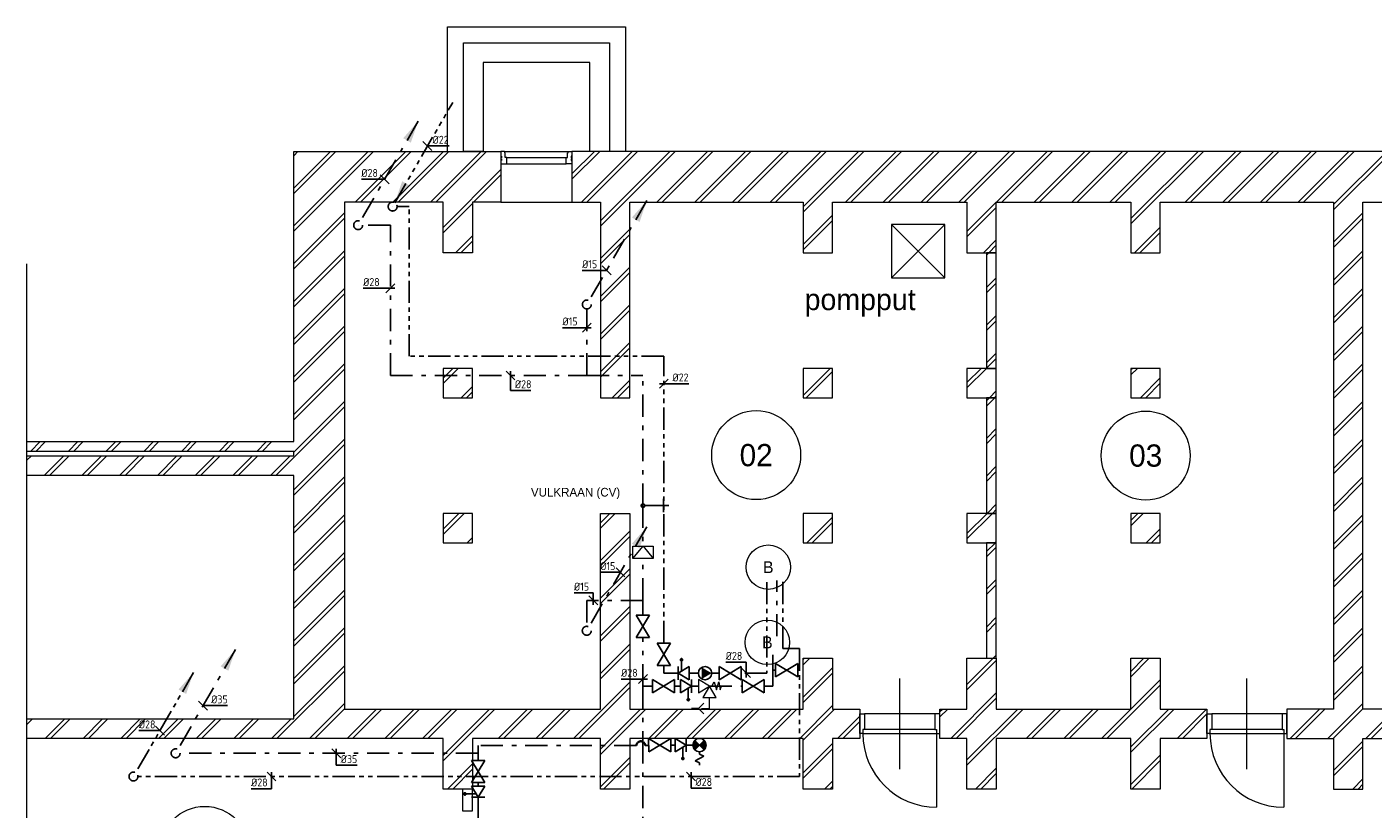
# Model space of a CAD drawing. Header units: millimetres. Extents: x 54776 to 295166, y 132708 to 356599.
# Tile 2 of 11: x 54776 to 69915, y 176789 to 185584. Entities that reach past the tile are written whole.
import ezdxf
from ezdxf.enums import TextEntityAlignment as Align

# ---------------------------------------------------------------- set-up
doc = ezdxf.new("R2010")
doc.units = ezdxf.units.MM
doc.header["$LTSCALE"] = 50
for name, pattern in [('2322109', [10, 5, -2, 1, -2]), ('2322109_a', [10, 5, -2, 1, -2]), ('2322110', [10, 5, -1, 1, -1, 1, -1]), ('2322110_a', [10, 5, -1, 1, -1, 1, -1]), ('2322111', [12, 5, -1, 1, -1, 1, -1, 1, -1]), ('2322111_a', [12, 5, -1, 1, -1, 1, -1, 1, -1]), ('DGN7', [594361.76, 297180.88, -111442.83, 74295.22, -111442.83])]:
    doc.linetypes.add(name, pattern=pattern)
doc.layers.get('0').update_dxf_attribs({"color": 250})
for name, color, linetype, lineweight in [('bikozijn', 1, 'Continuous', 0), ('bukozijn', 1, 'Continuous', 0), ('CAG RENVOOI STAMP', 2, 'Continuous', 20), ('draai', 1, 'Continuous', 0), ('X-L21_C_buitenwanden', 7, 'Continuous', 30)]:
    doc.layers.add(name, color=color, linetype=linetype, lineweight=lineweight)
doc.layers.add('WL531 KW Leiding', color=5, linetype='2322109', lineweight=35, true_color=0x0000ff)
for name, color, linetype in [('WL531---', 5, '2322109'), ('WL532---', 1, '2322110'), ('WL5327--', 3, '2322111'), ('WL561---', 4, 'Continuous'), ('WM531---', 1, 'Continuous'), ('WM532---', 1, 'Continuous'), ('WM5327--', 1, 'Continuous')]:
    doc.layers.add(name, color=color, linetype=linetype)
doc.styles.add('B-01', font='b-gbp')
doc.styles.add('BURO-018', font='BUROFONT.SHX', dxfattribs={"height": 1.8})
doc.styles.add('STABICAD-018', font='ISOCP.SHX', dxfattribs={"height": 90})
doc.styles.add('STABICAD-025', font='ISOCP.SHX', dxfattribs={"height": 125})
doc.styles.add('Style-CHAR_FAST_FONT', font='CHAR_FAST_FONT.shx', dxfattribs={"height": 0.2})

# ---------------------------------------------------------------- blocks, each defined once
blk = doc.blocks.new('ED0831_66')
at = {"layer": 'bikozijn', "color": 0, "linetype": 'Continuous', "lineweight": 0}
for p, q in [((-450, -400), (-450, 620)), ((-900, 0), (-900, 220)), ((-900, 220), (-845, 220)), ((-55, 220), (-845, 220)), ((-845, 220), (-845, 45)), ((0, 220), (-55, 220)), ((-55, 220), (-55, 45)), ((0, 0), (0, 220)), ((-865, 0), (-900, 0)), ((-845, 45), (-865, 45)), ((-865, 45), (-865, 0)), ((-865, 0), (-35, 0)), ((-55, 45), (-845, 45)), ((-55, 45), (-35, 45)), ((-35, 45), (-35, 0)), ((-35, 0), (0, 0))]:
    blk.add_line(p, q, dxfattribs=at)
at = {"layer": 'draai', "color": 0, "linetype": 'Continuous', "lineweight": 0}
blk.add_line((-35, 0), (-35, -830), dxfattribs=at)
blk.add_arc((-35, 0), 830, 180, 270, dxfattribs=at)
blk = doc.blocks.new('ED0831_70')
at = {"layer": 'bikozijn', "color": 0, "linetype": 'Continuous', "lineweight": 0}
for p, q in [((-450, -400), (-450, 620)), ((-900, 0), (-900, 220)), ((-900, 220), (-845, 220)), ((-55, 220), (-845, 220)), ((-845, 220), (-845, 45)), ((0, 220), (-55, 220)), ((-55, 220), (-55, 45)), ((0, 0), (0, 220)), ((-865, 0), (-900, 0)), ((-845, 45), (-865, 45)), ((-865, 45), (-865, 0)), ((-865, 0), (-35, 0)), ((-55, 45), (-845, 45)), ((-55, 45), (-35, 45)), ((-35, 45), (-35, 0)), ((-35, 0), (0, 0))]:
    blk.add_line(p, q, dxfattribs=at)
at = {"layer": 'draai', "color": 0, "linetype": 'Continuous', "lineweight": 0}
blk.add_line((-35, 0), (-35, -830), dxfattribs=at)
blk.add_arc((-35, 0), 830, 180, 270, dxfattribs=at)
blk = doc.blocks.new('AnonymusCell229')
at = {"layer": 'bukozijn', "color": 0, "linetype": 'Continuous', "lineweight": 0}
for p, q in [((-356, 70), (356, 70)), ((-333, 3), (333, 3)), ((-333, -70), (333, -70))]:
    blk.add_line(p, q, dxfattribs=at)
for points in [[(-400, -70), (-335, -70), (-333, -67), (-333, 3), (-350, 3), (-350, 54), (-356, 54), (-356, 67), (-358, 70), (-400, 70), (-400, 16), (-391, 16), (-391, -1), (-400, -1), (-400, -15), (-391, -15), (-391, -31), (-400, -31)], [(400, -70), (335, -70), (333, -67), (333, 3), (350, 3), (350, 54), (356, 54), (356, 67), (358, 70), (400, 70), (400, 16), (391, 16), (391, -1), (400, -1), (400, -15), (391, -15), (391, -31), (400, -31)]]:
    blk.add_lwpolyline(points, close=True, dxfattribs=at)
blk = doc.blocks.new('PI_SYM115')
at = {"color": 0, "linetype": 'Continuous'}
for p, q in [((-2.5, 1.5), (2.5, -1.5)), ((-2.5, -1.5), (-2.5, 1.5)), ((2.5, 1.5), (-2.5, -1.5)), ((2.5, -1.5), (2.5, 1.5))]:
    blk.add_line(p, q, dxfattribs=at)
at = {"color": 0, "linetype": 'Continuous', "style": 'BURO-018'}
blk.add_attdef('PRODUCTCODE', text='', height=1.8, dxfattribs=at).set_placement((0, 0), align=Align.MIDDLE)
blk = doc.blocks.new('*U856')
at = {"linetype": '2322109'}
blk.add_hatch(color=2, dxfattribs=at).paths.add_polyline_path([(675, 1169), (593, 928), (507, 978)], flags=0)
at = {"color": 2, "linetype": '2322109_a'}
blk.add_line((675, 1169, 3000), (25, 43, 3000), dxfattribs=at)
at = {"color": 0, "linetype": '2322109'}
blk.add_line((0, 0), (0, 0, 3000), dxfattribs=at)
at = {"color": 2, "linetype": '2322109'}
blk.add_circle((0, 0, 3000), 50, dxfattribs=at)
at = {"layer": 'WL531 KW Leiding', "color": 2}
for tag, p, style in [('CODE', (0, 100), 'STABICAD-018'), ('FLOORCODE', (0, 0, -50), 'STABICAD-018'), ('POSITIONCODE', (1500, 150), 'STABICAD-025'), ('SECTIONCODE', (1500, 150), 'STABICAD-025')]:
    blk.add_attdef(tag, p, '', height=1.2, dxfattribs=dict(at, style=style))
blk = doc.blocks.new('*U857')
at = {"linetype": '2322109'}
blk.add_hatch(color=2, dxfattribs=at).paths.add_polyline_path([(675, 1169), (593, 928), (507, 978)], flags=0)
at = {"color": 2, "linetype": '2322109_a'}
blk.add_line((675, 1169, 3000), (25, 43, 3000), dxfattribs=at)
at = {"color": 0, "linetype": '2322109'}
blk.add_line((0, 0), (0, 0, 3000), dxfattribs=at)
at = {"color": 2, "linetype": '2322109'}
blk.add_circle((0, 0, 3000), 50, dxfattribs=at)
at = {"layer": 'WL531 KW Leiding', "color": 2}
for tag, p, style in [('CODE', (0, 100), 'STABICAD-018'), ('FLOORCODE', (0, 0, -50), 'STABICAD-018'), ('POSITIONCODE', (1500, 150), 'STABICAD-025'), ('SECTIONCODE', (1500, 150), 'STABICAD-025')]:
    blk.add_attdef(tag, p, '', height=1.2, dxfattribs=dict(at, style=style))
blk = doc.blocks.new('*U874')
at = {"linetype": '2322109'}
blk.add_hatch(color=2, dxfattribs=at).paths.add_polyline_path([(675, 1169), (593, 928), (507, 978)], flags=0)
at = {"color": 2, "linetype": '2322109_a'}
blk.add_line((675, 1169, 3000), (25, 43, 3000), dxfattribs=at)
at = {"color": 0, "linetype": '2322109'}
blk.add_line((0, 0), (0, 0, 3000), dxfattribs=at)
at = {"color": 2, "linetype": '2322109'}
blk.add_circle((0, 0, 3000), 50, dxfattribs=at)
at = {"layer": 'WL531 KW Leiding', "color": 2}
for tag, p, style in [('CODE', (0, 100), 'STABICAD-018'), ('FLOORCODE', (0, 0, -50), 'STABICAD-018'), ('POSITIONCODE', (1500, 150), 'STABICAD-025'), ('SECTIONCODE', (1500, 150), 'STABICAD-025')]:
    blk.add_attdef(tag, p, '', height=1.2, dxfattribs=dict(at, style=style))
blk = doc.blocks.new('*U873')
at = {"linetype": '2322109'}
blk.add_hatch(color=2, dxfattribs=at).paths.add_polyline_path([(675, 1169), (593, 928), (507, 978)], flags=0)
at = {"color": 2, "linetype": '2322109_a'}
blk.add_line((675, 1169, 3000), (25, 43, 3000), dxfattribs=at)
at = {"color": 0, "linetype": '2322109'}
blk.add_line((0, 0), (0, 0, 3000), dxfattribs=at)
at = {"color": 2, "linetype": '2322109'}
blk.add_circle((0, 0, 3000), 50, dxfattribs=at)
at = {"layer": 'WL531 KW Leiding', "color": 2}
for tag, p, style in [('CODE', (0, 100), 'STABICAD-018'), ('FLOORCODE', (0, 0, -50), 'STABICAD-018'), ('POSITIONCODE', (1500, 150), 'STABICAD-025'), ('SECTIONCODE', (1500, 150), 'STABICAD-025')]:
    blk.add_attdef(tag, p, '', height=1.2, dxfattribs=dict(at, style=style))
blk = doc.blocks.new('PI_SYM128')
blk.add_hatch(color=0).paths.add_polyline_path([(0.25, -3, 1), (0.75, -3, 1)])
at = {"color": 0, "linetype": 'Continuous'}
for p, q in [((-1.25, -1.5), (-1.25, 1.5)), ((-1.25, 1.5), (1.25, 0)), ((1.25, 0), (-1.25, -1.5)), ((1.25, 1.5), (1.25, -1.5))]:
    blk.add_line(p, q, dxfattribs=at)
at = {"color": 0}
blk.add_line((0.5, -0.45), (0.5, -2.75), dxfattribs=at)
blk.add_circle((0.5, -3), 0.25, dxfattribs=at)
at = {"color": 0, "linetype": 'Continuous', "style": 'BURO-018'}
blk.add_attdef('PRODUCTCODE', text='', height=1.8, dxfattribs=at).set_placement((0, 0), align=Align.MIDDLE)
blk = doc.blocks.new('A$C8dd79a66')
at = {"color": 2, "linetype": 'Continuous'}
blk.add_circle((0, 0), 150, dxfattribs=at)
at = {"color": 2, "linetype": 'Continuous', "style": 'B-01'}
blk.add_text('B', height=80, dxfattribs=at).set_placement((0, 0), align=Align.MIDDLE_CENTER)
blk = doc.blocks.new('*U855')
at = {"linetype": '2322110'}
blk.add_hatch(color=2, dxfattribs=at).paths.add_polyline_path([(675, 1169), (593, 928), (507, 978)], flags=0)
at = {"color": 2, "linetype": '2322110_a'}
blk.add_line((675, 1169, 3000), (25, 43, 3000), dxfattribs=at)
at = {"color": 0, "linetype": '2322110'}
blk.add_line((0, 0), (0, 0, 3000), dxfattribs=at)
at = {"color": 2, "linetype": '2322110'}
blk.add_circle((0, 0, 3000), 50, dxfattribs=at)
at = {"layer": 'WL531 KW Leiding', "color": 2}
for tag, p, style in [('CODE', (0, 100), 'STABICAD-018'), ('FLOORCODE', (0, 0, -50), 'STABICAD-018'), ('POSITIONCODE', (1500, 150), 'STABICAD-025'), ('SECTIONCODE', (1500, 150), 'STABICAD-025')]:
    blk.add_attdef(tag, p, '', height=1.2, dxfattribs=dict(at, style=style))
blk = doc.blocks.new('A$7E4C2E332913')
at = {"layer": 'CAG RENVOOI STAMP', "color": 2, "linetype": 'Continuous'}
for p, q in [((75, 205), (0, 80)), ((200, 280), (75, 205)), ((150, 80), (75, 205)), ((75, 205), (200, 130)), ((200, 130), (200, 280)), ((325, 205), (200, 205)), ((325, 114), (325, 205)), ((0, 80), (150, 80)), ((325, 80), (265, 140)), ((385, 140), (325, 80)), ((325, 80), (325, 0))]:
    blk.add_line(p, q, dxfattribs=at)
blk.add_lwpolyline([(75, 205), (75, 230), (24, 256), (117, 281), (24, 307), (117, 324), (75, 340), (75, 349)], dxfattribs=at)
blk = doc.blocks.new('A$7E4C2E322C3AB')
at = {"layer": 'CAG RENVOOI STAMP', "color": 2, "linetype": 'Continuous'}
for p, q in [((0, 0), (115.5, 138.6)), ((0, 0), (0, 138.6)), ((0, 138.6), (231, 138.6)), ((231, 0), (0, 0)), ((115.5, 138.6), (231, 0)), ((231, 138.6), (231, 0))]:
    blk.add_line(p, q, dxfattribs=at)
blk = doc.blocks.new('*U854')
at = {"color": 0, "linetype": '2322109'}
blk.add_circle((0, 0), 20, dxfattribs=at)
at = {"layer": 'WL531 KW Leiding', "color": 1, "style": 'STABICAD-025'}
blk.add_attdef('PRODUCTCODE', (0, 0), '', height=1.8, dxfattribs=at)
at = {"layer": 'WL531 KW Leiding', "color": 2, "style": 'STABICAD-025'}
for tag in ['CODE', 'CODE2', 'INDICATIONTEXT', 'LABEL', 'POSITIONCODE', 'SECTIONCODE']:
    blk.add_attdef(tag, (0, 0), '', height=1.2, dxfattribs=at)
blk = doc.blocks.new('TAP_SINGLE_COLD')
at = {"color": 0, "linetype": 'Continuous'}
for p, q in [((-75, 210), (75, 210)), ((0, 0), (0, 270))]:
    blk.add_line(p, q, dxfattribs=at)
blk = doc.blocks.new('*U890')
at = {"color": 0, "linetype": 'Continuous'}
for p, q in [((50, -50), (-50, 50)), ((0, 50), (0, -135)), ((0, -135), (234, -135))]:
    blk.add_line(p, q, dxfattribs=at)
at = {"color": 0, "linetype": 'Continuous', "style": 'STABICAD-018'}
blk.add_text('%%c35', height=90, dxfattribs=at).set_placement((50, -110))
at = {"layer": 'WL531 KW Leiding', "color": 2, "style": 'STABICAD-025'}
blk.add_attdef('CODE', (0, 0), '', height=1.2, dxfattribs=at)
blk = doc.blocks.new('*U862')
at = {"color": 0, "linetype": 'Continuous'}
for p, q in [((50, -50), (-50, 50)), ((0, 50), (0, -137)), ((0, -137), (-230, -137))]:
    blk.add_line(p, q, dxfattribs=at)
at = {"color": 0, "linetype": 'Continuous', "style": 'STABICAD-018'}
blk.add_text('%%c28', height=90, dxfattribs=at).set_placement((-230, -112))
at = {"layer": 'WL531 KW Leiding', "color": 2, "style": 'STABICAD-025'}
blk.add_attdef('CODE', (0, 0), '', height=1.2, dxfattribs=at)
blk = doc.blocks.new('*U863')
at = {"color": 0, "linetype": 'Continuous'}
for p, q in [((0, 84), (-216, 84)), ((50, -50), (-50, 50)), ((0, -50), (0, 84))]:
    blk.add_line(p, q, dxfattribs=at)
at = {"color": 0, "linetype": 'Continuous', "style": 'STABICAD-018'}
blk.add_text('%%c15', height=90, dxfattribs=at).set_placement((-216, 109))
at = {"layer": 'WL531 KW Leiding', "color": 2, "style": 'STABICAD-025'}
blk.add_attdef('CODE', (0, 0), '', height=1.2, dxfattribs=at)
blk = doc.blocks.new('*U864')
at = {"color": 0, "linetype": 'Continuous'}
for p, q in [((-16, 0), (-246, 0)), ((-50, -50), (50, 50)), ((50, 0), (-16, 0))]:
    blk.add_line(p, q, dxfattribs=at)
at = {"color": 0, "linetype": 'Continuous', "style": 'STABICAD-018'}
blk.add_text('%%c28', height=90, dxfattribs=at).set_placement((-246, 25))
at = {"layer": 'WL531 KW Leiding', "color": 2, "style": 'STABICAD-025'}
blk.add_attdef('CODE', (0, 0), '', height=1.2, dxfattribs=at)
blk = doc.blocks.new('*U865')
at = {"color": 0, "linetype": 'Continuous'}
for p, q in [((-50, -50), (50, 50)), ((-50, 0), (47, 0)), ((47, 0), (282, 0))]:
    blk.add_line(p, q, dxfattribs=at)
at = {"color": 0, "linetype": 'Continuous', "style": 'STABICAD-018'}
blk.add_text('%%c22', height=90, dxfattribs=at).set_placement((97, 25))
at = {"layer": 'WL531 KW Leiding', "color": 2, "style": 'STABICAD-025'}
blk.add_attdef('CODE', (0, 0), '', height=1.2, dxfattribs=at)
blk = doc.blocks.new('*U876')
at = {"color": 0, "linetype": 'Continuous'}
for p, q in [((-58, 0), (-274, 0)), ((50, 0), (-58, 0)), ((-50, -50), (50, 50))]:
    blk.add_line(p, q, dxfattribs=at)
at = {"color": 0, "linetype": 'Continuous', "style": 'STABICAD-018'}
blk.add_text('%%c15', height=90, dxfattribs=at).set_placement((-274, 25))
at = {"layer": 'WL531 KW Leiding', "color": 2, "style": 'STABICAD-025'}
blk.add_attdef('CODE', (0, 0), '', height=1.2, dxfattribs=at)
blk = doc.blocks.new('*U875')
at = {"color": 0, "linetype": 'Continuous'}
for p, q in [((-76, 0), (-306, 0)), ((50, 0), (-76, 0)), ((-50, -50), (50, 50))]:
    blk.add_line(p, q, dxfattribs=at)
at = {"color": 0, "linetype": 'Continuous', "style": 'STABICAD-018'}
blk.add_text('%%c28', height=90, dxfattribs=at).set_placement((-306, 25))
at = {"layer": 'WL531 KW Leiding', "color": 2, "style": 'STABICAD-025'}
blk.add_attdef('CODE', (0, 0), '', height=1.2, dxfattribs=at)
blk = doc.blocks.new('*U878')
at = {"color": 0, "linetype": 'Continuous'}
for p, q in [((50, -50), (-50, 50)), ((0, 50), (0, -168)), ((0, -168), (230, -168))]:
    blk.add_line(p, q, dxfattribs=at)
at = {"color": 0, "linetype": 'Continuous', "style": 'STABICAD-018'}
blk.add_text('%%c28', height=90, dxfattribs=at).set_placement((50, -143))
at = {"layer": 'WL531 KW Leiding', "color": 2, "style": 'STABICAD-025'}
blk.add_attdef('CODE', (0, 0), '', height=1.2, dxfattribs=at)
blk = doc.blocks.new('*U866')
at = {"color": 0, "linetype": 'Continuous'}
for p, q in [((0, 123), (-230, 123)), ((50, -50), (-50, 50)), ((0, -50), (0, 123))]:
    blk.add_line(p, q, dxfattribs=at)
at = {"color": 0, "linetype": 'Continuous', "style": 'STABICAD-018'}
blk.add_text('%%c28', height=90, dxfattribs=at).set_placement((-230, 148))
at = {"layer": 'WL531 KW Leiding', "color": 2, "style": 'STABICAD-025'}
blk.add_attdef('CODE', (0, 0), '', height=1.2, dxfattribs=at)
blk = doc.blocks.new('*U867')
at = {"color": 0, "linetype": 'Continuous'}
for p, q in [((-7, 0), (-237, 0)), ((-50, 50), (50, -50)), ((0, 0), (-7, 0))]:
    blk.add_line(p, q, dxfattribs=at)
at = {"color": 0, "linetype": 'Continuous', "style": 'STABICAD-018'}
blk.add_text('%%c28', height=90, dxfattribs=at).set_placement((-237, 25))
at = {"layer": 'WL531 KW Leiding', "color": 2, "style": 'STABICAD-025'}
blk.add_attdef('CODE', (0, 0), '', height=1.2, dxfattribs=at)
blk = doc.blocks.new('*U868')
at = {"color": 0, "linetype": 'Continuous'}
for p, q in [((50, -50), (-50, 50)), ((0, 0), (41, 0)), ((41, 0), (275, 0))]:
    blk.add_line(p, q, dxfattribs=at)
at = {"color": 0, "linetype": 'Continuous', "style": 'STABICAD-018'}
blk.add_text('%%c35', height=90, dxfattribs=at).set_placement((91, 25))
at = {"layer": 'WL531 KW Leiding', "color": 2, "style": 'STABICAD-025'}
blk.add_attdef('CODE', (0, 0), '', height=1.2, dxfattribs=at)
blk = doc.blocks.new('*U869')
at = {"color": 0, "linetype": 'Continuous'}
for p, q in [((-13, 0), (-228, 0)), ((-50, 50), (50, -50)), ((0, 0), (-13, 0))]:
    blk.add_line(p, q, dxfattribs=at)
at = {"color": 0, "linetype": 'Continuous', "style": 'STABICAD-018'}
blk.add_text('%%c15', height=90, dxfattribs=at).set_placement((-228, 25))
at = {"layer": 'WL531 KW Leiding', "color": 2, "style": 'STABICAD-025'}
blk.add_attdef('CODE', (0, 0), '', height=1.2, dxfattribs=at)
blk = doc.blocks.new('*U879')
at = {"color": 0, "linetype": 'Continuous'}
for p, q in [((-59, 0), (-275, 0)), ((0, 0), (-59, 0)), ((-50, 50), (50, -50))]:
    blk.add_line(p, q, dxfattribs=at)
at = {"color": 0, "linetype": 'Continuous', "style": 'STABICAD-018'}
blk.add_text('%%c15', height=90, dxfattribs=at).set_placement((-275, 25))
at = {"layer": 'WL531 KW Leiding', "color": 2, "style": 'STABICAD-025'}
blk.add_attdef('CODE', (0, 0), '', height=1.2, dxfattribs=at)
blk = doc.blocks.new('*U877')
at = {"color": 0, "linetype": 'Continuous'}
for p, q in [((-31, 0), (-261, 0)), ((-50, 50), (50, -50)), ((0, 0), (-31, 0))]:
    blk.add_line(p, q, dxfattribs=at)
at = {"color": 0, "linetype": 'Continuous', "style": 'STABICAD-018'}
blk.add_text('%%c28', height=90, dxfattribs=at).set_placement((-261, 25))
at = {"layer": 'WL531 KW Leiding', "color": 2, "style": 'STABICAD-025'}
blk.add_attdef('CODE', (0, 0), '', height=1.2, dxfattribs=at)
blk = doc.blocks.new('*U870')
at = {"color": 0, "linetype": 'Continuous'}
for p, q in [((50, -50), (-50, 50)), ((0, 0), (8, 0)), ((8, 0), (244, 0))]:
    blk.add_line(p, q, dxfattribs=at)
at = {"color": 0, "linetype": 'Continuous', "style": 'STABICAD-018'}
blk.add_text('%%c22', height=90, dxfattribs=at).set_placement((58, 25))
at = {"layer": 'WL531 KW Leiding', "color": 2, "style": 'STABICAD-025'}
blk.add_attdef('CODE', (0, 0), '', height=1.2, dxfattribs=at)
blk = doc.blocks.new('PI_SYM064')
at = {"color": 0, "linetype": 'Continuous'}
for p, q in [((-1, 2.5), (1, 3.5)), ((0, 4), (0, 4.5)), ((1, 3.5), (0, 4)), ((1.06, -1.06), (-1.06, 1.06)), ((-1.06, -1.06), (1.06, 1.06)), ((0, 2), (-1, 2.5)), ((0, 1.5), (0, 2))]:
    blk.add_line(p, q, dxfattribs=at)
at = {"color": 0, "linetype": 'Continuous', "const_width": 1.5}
for points in [[(-0.53, 0.53, 0.414214), (-0.53, -0.53, 1)], [(0.53, 0.53, -0.414214), (0.53, -0.53, -1)]]:
    blk.add_lwpolyline(points, format="xyb", dxfattribs=at)
at = {"color": 0, "linetype": 'Continuous'}
blk.add_circle((0, 0), 1.5, dxfattribs=at)
blk = doc.blocks.new('PI_SYM114')
at = {"color": 0, "linetype": 'Continuous'}
blk.add_circle((0, 0), 3, dxfattribs=at)
blk.add_solid([(-1.5, 2.6), (3, 0), (-1.5, -2.6)], dxfattribs=at)
at = {"color": 0, "linetype": 'Continuous', "style": 'BURO-018'}
blk.add_attdef('PRODUCTCODE', text='', height=1.8, dxfattribs=at).set_placement((0, 0), align=Align.MIDDLE)
blk = doc.blocks.new('*U892')
at = {"linetype": '2322111'}
blk.add_hatch(color=2, dxfattribs=at).paths.add_polyline_path([(25, 43), (107, 285), (193, 235)], flags=0)
at = {"color": 2, "linetype": '2322111_a'}
blk.add_line((25, 43, 3000), (675, 1169, 3000), dxfattribs=at)
at = {"color": 0, "linetype": '2322111'}
blk.add_line((0, 0), (0, 0, 3000), dxfattribs=at)
at = {"color": 2, "linetype": '2322111'}
blk.add_circle((0, 0, 3000), 50, dxfattribs=at)
at = {"layer": 'WL531 KW Leiding', "color": 2}
for tag, p, style in [('CODE', (0, 100), 'STABICAD-018'), ('FLOORCODE', (0, 0, -50), 'STABICAD-018'), ('POSITIONCODE', (1500, 150), 'STABICAD-025'), ('SECTIONCODE', (1500, 150), 'STABICAD-025')]:
    blk.add_attdef(tag, p, '', height=1.2, dxfattribs=dict(at, style=style))
blk = doc.blocks.new('*U899')
at = {"color": 0, "linetype": 'Continuous'}
for p, q in [((50, -50), (-50, 50)), ((0, 50), (0, -131)), ((0, -131), (230, -131))]:
    blk.add_line(p, q, dxfattribs=at)
at = {"color": 0, "linetype": 'Continuous', "style": 'STABICAD-018'}
blk.add_text('%%c28', height=90, dxfattribs=at).set_placement((50, -106))
at = {"layer": 'WL5327--', "color": 2, "style": 'STABICAD-025'}
blk.add_attdef('CODE', (0, 0), '', height=1.2, dxfattribs=at)

msp = doc.modelspace()

# ---------------------------------------------------------------- linework, layer by layer
at = {"layer": 'WL531 KW Leiding'}
msp.add_arc((61680, 177501), 50, 1.8306, 178.1694, dxfattribs=at)
at = {"layer": 'WL531---', "linetype": '2322109'}
for p, q in [((58863, 183355), (58551, 183355)), ((58863, 181664), (58863, 183355)), ((61073, 181664), (61073, 182413)), ((58863, 181664), (61073, 181664)), ((61073, 181664), (61704, 181664)), ((61704, 180201), (61704, 181664)), ((61704, 180201), (61704, 179744)), ((61704, 179136), (61704, 179606)), ((63208, 178732), (63208, 179359)), ((61704, 179136), (61072, 179136)), ((61072, 179136), (61072, 178844)), ((61704, 178968), (61704, 179136)), ((61704, 178170), (61704, 178718)), ((63166, 178352), (63166, 178524)), ((63166, 178170), (63166, 178352)), ((63196, 178352), (63166, 178352)), ((61704, 178170), (61810, 178170)), ((61704, 177416), (61704, 178170)), ((62060, 178170), (62127, 178170)), ((62252, 178170), (62330, 178170)), ((62454, 178170), (62820, 178170)), ((63069, 178170), (63166, 178170)), ((61630, 177503), (59851, 177503)), ((59851, 177416), (59851, 177503)), ((61730, 177503), (61768, 177503)), ((62018, 177508), (62065, 177508)), ((62190, 177508), (62265, 177508)), ((59851, 177416), (56498, 177416)), ((59851, 177416), (59851, 177336)), ((61704, 175300), (61704, 177416)), ((59851, 177086), (59851, 177047)), ((59851, 176922), (59851, 174316))]:
    msp.add_line(p, q, dxfattribs=at)
at = {"layer": 'WL532---', "linetype": '2322110'}
for p, q in [((63276, 178594), (63276, 179391)), ((63276, 178594), (63464, 178594)), ((63464, 178594), (63464, 177155)), ((63464, 177155), (56024, 177155))]:
    msp.add_line(p, q, dxfattribs=at)
at = {"layer": 'WL5327--', "linetype": '2322111'}
for p, q in [((59073, 183564), (58939, 183564)), ((59073, 181880), (59073, 183564)), ((61939, 181880), (59073, 181880)), ((63098, 179342), (63098, 178318)), ((61939, 178318), (61939, 178405)), ((62099, 178318), (61939, 178318)), ((62326, 178318), (62224, 178318)), ((62560, 178318), (62476, 178318)), ((63098, 178318), (62810, 178318))]:
    msp.add_line(p, q, dxfattribs=at)
at = {"layer": 'WL5327--', "color": 3, "linetype": '2322111'}
msp.add_line((61939, 178655), (61939, 181880), dxfattribs=at)
at = {"layer": 'X-L21_C_buitenwanden', "linetype": 'Continuous', "lineweight": 0}
for p, q in [((57776, 183771), (58189, 184184)), ((57776, 183347), (58613, 184184)), ((57776, 184135), (57824, 184184)), ((57776, 183711), (58249, 184184)), ((57776, 183287), (58673, 184184)), ((58467, 183614), (59037, 184184)), ((58527, 183614), (59097, 184184)), ((58892, 183614), (59462, 184184)), ((58952, 183614), (59522, 184184)), ((59316, 183614), (59886, 184184)), ((59376, 183614), (59946, 184184)), ((60906, 183931), (61159, 184184)), ((60906, 183871), (61219, 184184)), ((61013, 183614), (61583, 184184)), ((61073, 183614), (61643, 184184)), ((61226, 183403), (62007, 184184)), ((61226, 183343), (62067, 184184)), ((61861, 183614), (62431, 184184)), ((61921, 183614), (62491, 184184)), ((62286, 183614), (62856, 184184)), ((62346, 183614), (62916, 184184)), ((62710, 183614), (63280, 184184)), ((62770, 183614), (63340, 184184)), ((63134, 183614), (63704, 184184)), ((63194, 183614), (63764, 184184)), ((63506, 183561), (64128, 184184)), ((63506, 183501), (64188, 184184)), ((63983, 183614), (64553, 184184)), ((64043, 183614), (64613, 184184)), ((64407, 183614), (64977, 184184)), ((64467, 183614), (65037, 184184)), ((64831, 183614), (65401, 184184)), ((64891, 183614), (65461, 184184)), ((65255, 183614), (65825, 184184)), ((65315, 183614), (65885, 184184)), ((65680, 183614), (66250, 184184)), ((65740, 183614), (66310, 184184)), ((66104, 183614), (66674, 184184)), ((66164, 183614), (66734, 184184)), ((66528, 183614), (67098, 184184)), ((66588, 183614), (67158, 184184)), ((66953, 183614), (67523, 184184)), ((67013, 183614), (67583, 184184)), ((67191, 183428), (67947, 184184)), ((67191, 183368), (68007, 184184)), ((67801, 183614), (68371, 184184)), ((67861, 183614), (68431, 184184)), ((68225, 183614), (68795, 184184)), ((68285, 183614), (68855, 184184)), ((68650, 183614), (69220, 184184)), ((68710, 183614), (69280, 184184)), ((69074, 183614), (69644, 184184)), ((69134, 183614), (69704, 184184)), ((69471, 183587), (70068, 184184)), ((69471, 183527), (70128, 184184)), ((59456, 183330), (60106, 183980)), ((59800, 183614), (60106, 183920)), ((57776, 182923), (58346, 183493)), ((59456, 183270), (59786, 183600)), ((60106, 183614), (60906, 183614)), ((65348, 183283), (65678, 183613)), ((65348, 183223), (65678, 183553)), ((69471, 183162), (69801, 183492)), ((57776, 182863), (58346, 183433)), ((63506, 183137), (63836, 183467)), ((63506, 183077), (63836, 183407)), ((64498, 182764), (65098, 183364)), ((65098, 182764), (64498, 183364)), ((67231, 183044), (67521, 183334)), ((69471, 183102), (69801, 183432)), ((59594, 183044), (59786, 183236)), ((61226, 182979), (61556, 183309)), ((61226, 182919), (61556, 183249)), ((65534, 183044), (65678, 183188)), ((67291, 183044), (67521, 183274)), ((57776, 182498), (58346, 183068)), ((59654, 183044), (59786, 183176)), ((65568, 183018), (65594, 183044)), ((65594, 183044), (65678, 183128)), ((69471, 182738), (69801, 183068)), ((57776, 182438), (58346, 183008)), ((61226, 182554), (61556, 182884)), ((69471, 182678), (69801, 183008)), ((61226, 182494), (61556, 182824)), ((65568, 182654), (65678, 182764)), ((57776, 182074), (58346, 182644)), ((57776, 182014), (58346, 182584)), ((65568, 182594), (65678, 182704)), ((69471, 182314), (69801, 182644)), ((69471, 182254), (69801, 182584)), ((61226, 182130), (61556, 182460)), ((61226, 182070), (61556, 182400)), ((65568, 182230), (65678, 182340)), ((65568, 182170), (65678, 182280)), ((57776, 181650), (58346, 182220)), ((57776, 181590), (58346, 182160)), ((69471, 181890), (69801, 182220)), ((69471, 181830), (69801, 182160)), ((61226, 181706), (61556, 182036)), ((61226, 181646), (61556, 181976)), ((65568, 181806), (65678, 181916)), ((65568, 181746), (65678, 181856)), ((57776, 181226), (58346, 181796)), ((57776, 181166), (58346, 181736)), ((59456, 181633), (59567, 181744)), ((59456, 181573), (59627, 181744)), ((63506, 181440), (63810, 181744)), ((63540, 181414), (63836, 181710)), ((65348, 181586), (65507, 181744)), ((65348, 181526), (65567, 181744)), ((67191, 181731), (67204, 181744)), ((67191, 181671), (67264, 181744)), ((69471, 181465), (69801, 181795)), ((69471, 181405), (69801, 181735)), ((59661, 181414), (59786, 181539)), ((61358, 181414), (61556, 181611)), ((61418, 181414), (61556, 181551)), ((67298, 181414), (67521, 181637)), ((67358, 181414), (67521, 181577)), ((57776, 180801), (58346, 181371)), ((59721, 181414), (59786, 181479)), ((65568, 181381), (65601, 181414)), ((65568, 181321), (65661, 181414)), ((65601, 181414), (65678, 181491)), ((65661, 181414), (65678, 181431)), ((69471, 181041), (69801, 181371)), ((57576, 180541), (58346, 181311)), ((69471, 180981), (69801, 181311)), ((65568, 180957), (65678, 181067)), ((54816, 180811), (54926, 180921)), ((54876, 180811), (54986, 180921)), ((55240, 180811), (55350, 180921)), ((55300, 180811), (55410, 180921)), ((55665, 180811), (55775, 180921)), ((55725, 180811), (55835, 180921)), ((56089, 180811), (56199, 180921)), ((56149, 180811), (56259, 180921)), ((56513, 180811), (56623, 180921)), ((56573, 180811), (56683, 180921)), ((56938, 180811), (57048, 180921)), ((56998, 180811), (57108, 180921)), ((57362, 180811), (57472, 180921)), ((57422, 180811), (57532, 180921)), ((57776, 180377), (58346, 180947)), ((65568, 180897), (65678, 181007)), ((69471, 180617), (69801, 180947)), ((54776, 180711), (54826, 180761)), ((54970, 180541), (55190, 180761)), ((55030, 180541), (55250, 180761)), ((55395, 180541), (55615, 180761)), ((55455, 180541), (55675, 180761)), ((55819, 180541), (56039, 180761)), ((55879, 180541), (56099, 180761)), ((56243, 180541), (56463, 180761)), ((56303, 180541), (56523, 180761)), ((56668, 180541), (56888, 180761)), ((56728, 180541), (56948, 180761)), ((57092, 180541), (57312, 180761)), ((57152, 180541), (57372, 180761)), ((57516, 180541), (57736, 180761)), ((57776, 180317), (58346, 180887)), ((69471, 180557), (69801, 180887)), ((65568, 180533), (65678, 180643)), ((57776, 179953), (58346, 180523)), ((57776, 179893), (58346, 180463)), ((65568, 180473), (65678, 180583)), ((69471, 180193), (69801, 180523)), ((69471, 180133), (69801, 180463)), ((65574, 180114), (65678, 180219)), ((65634, 180114), (65678, 180159)), ((57776, 179529), (58346, 180099)), ((57776, 179469), (58346, 180039)), ((59456, 179936), (59634, 180114)), ((59456, 179876), (59694, 180114)), ((61226, 180009), (61331, 180114)), ((61226, 179949), (61391, 180114)), ((63506, 180107), (63513, 180114)), ((63547, 179784), (63836, 180073)), ((63607, 179784), (63836, 180013)), ((65348, 179889), (65574, 180114)), ((65348, 179829), (65634, 180114)), ((67191, 180034), (67271, 180114)), ((67191, 179974), (67331, 180114)), ((69471, 179768), (69801, 180098)), ((69471, 179708), (69801, 180038)), ((61226, 179584), (61556, 179914)), ((61226, 179524), (61556, 179854)), ((67365, 179784), (67521, 179940)), ((67425, 179784), (67521, 179880)), ((59728, 179784), (59786, 179841)), ((65568, 179684), (65668, 179784)), ((65568, 179624), (65678, 179734)), ((65668, 179784), (65678, 179794)), ((57776, 179104), (58346, 179674)), ((57776, 179044), (58346, 179614)), ((69471, 179344), (69801, 179674)), ((69471, 179284), (69801, 179614)), ((61226, 179160), (61556, 179490)), ((61226, 179100), (61556, 179430)), ((57776, 178680), (58346, 179250)), ((65568, 179260), (65678, 179370)), ((65568, 179200), (65678, 179310)), ((69471, 178920), (69801, 179250)), ((57776, 178620), (58346, 179190)), ((69471, 178860), (69801, 179190)), ((61226, 178736), (61556, 179066)), ((61226, 178676), (61556, 179006)), ((65568, 178836), (65678, 178946)), ((57776, 178256), (58346, 178826)), ((65568, 178776), (65678, 178886)), ((69471, 178496), (69801, 178826)), ((57776, 178196), (58346, 178766)), ((61226, 178312), (61556, 178642)), ((69471, 178436), (69801, 178766)), ((61226, 178252), (61556, 178582)), ((65641, 178484), (65678, 178521)), ((57588, 177584), (58346, 178341)), ((57776, 177831), (58346, 178401)), ((63506, 178470), (63520, 178484)), ((63506, 178410), (63580, 178484)), ((63506, 178046), (63836, 178376)), ((65348, 178191), (65641, 178484)), ((65348, 178131), (65678, 178461)), ((67191, 178337), (67338, 178484)), ((67191, 178277), (67398, 178484)), ((69471, 178071), (69801, 178401)), ((69471, 178011), (69801, 178341)), ((60923, 177584), (61556, 178217)), ((63506, 177986), (63836, 178316)), ((66862, 177584), (67521, 178243)), ((60983, 177584), (61556, 178157)), ((65165, 177584), (65678, 178097)), ((65225, 177584), (65678, 178037)), ((66922, 177584), (67521, 178183)), ((57953, 177584), (58346, 177977)), ((58013, 177584), (58346, 177917)), ((58377, 177584), (58707, 177914)), ((58437, 177584), (58767, 177914)), ((58801, 177584), (59131, 177914)), ((58861, 177584), (59191, 177914)), ((59225, 177584), (59555, 177914)), ((59285, 177584), (59615, 177914)), ((59456, 177390), (59980, 177914)), ((59456, 177330), (60040, 177914)), ((60074, 177584), (60404, 177914)), ((60134, 177584), (60464, 177914)), ((60498, 177584), (60828, 177914)), ((60558, 177584), (60888, 177914)), ((61226, 177463), (61677, 177914)), ((61226, 177403), (61737, 177914)), ((61771, 177584), (62101, 177914)), ((61831, 177584), (62161, 177914)), ((62195, 177584), (62525, 177914)), ((62255, 177584), (62585, 177914)), ((62620, 177584), (62950, 177914)), ((62680, 177584), (63010, 177914)), ((63044, 177584), (63374, 177914)), ((63104, 177584), (63434, 177914)), ((63468, 177584), (63836, 177952)), ((63506, 177562), (63858, 177914)), ((65042, 177885), (65071, 177914)), ((65042, 177825), (65131, 177914)), ((65348, 177343), (65919, 177914)), ((65348, 177283), (65979, 177914)), ((66014, 177584), (66344, 177914)), ((66074, 177584), (66404, 177914)), ((66438, 177584), (66768, 177914)), ((66498, 177584), (66828, 177914)), ((67191, 177488), (67617, 177914)), ((67191, 177428), (67677, 177914)), ((67711, 177584), (68041, 177914)), ((68946, 177911), (68949, 177914)), ((68984, 177584), (69314, 177914)), ((69044, 177584), (69374, 177914)), ((69408, 177584), (69801, 177977)), ((69468, 177584), (69801, 177917)), ((69832, 177584), (70162, 177914)), ((69892, 177584), (70222, 177914)), ((54776, 177801), (54779, 177804)), ((54776, 177741), (54839, 177804)), ((54983, 177584), (55203, 177804)), ((55043, 177584), (55263, 177804)), ((55407, 177584), (55627, 177804)), ((55467, 177584), (55687, 177804)), ((55831, 177584), (56051, 177804)), ((55891, 177584), (56111, 177804)), ((56256, 177584), (56476, 177804)), ((56316, 177584), (56536, 177804)), ((56680, 177584), (56900, 177804)), ((56740, 177584), (56960, 177804)), ((57104, 177584), (57324, 177804)), ((57164, 177584), (57384, 177804)), ((57528, 177584), (57748, 177804)), ((63892, 177584), (64142, 177834)), ((63952, 177584), (64142, 177774)), ((67771, 177584), (68046, 177859)), ((63506, 177197), (63836, 177527)), ((63506, 177137), (63836, 177467)), ((69471, 177223), (69801, 177553)), ((69471, 177163), (69801, 177493)), ((59504, 177014), (59786, 177296)), ((61226, 177039), (61556, 177369)), ((61261, 177014), (61556, 177309)), ((67191, 177064), (67521, 177394)), ((67201, 177014), (67521, 177334)), ((59564, 177014), (59786, 177236)), ((65444, 177014), (65678, 177249)), ((65504, 177014), (65678, 177189)), ((69686, 177014), (69801, 177129)), ((63747, 177014), (63836, 177103)), ((63807, 177014), (63836, 177043)), ((69746, 177014), (69801, 177069))]:
    msp.add_line(p, q, dxfattribs=at)
at = {"layer": 'X-L21_C_buitenwanden', "linetype": 'DGN7', "lineweight": 0}
msp.add_line((54776, 168116), (54776, 182921), dxfattribs=at)
at = {"layer": 'X-L21_C_buitenwanden', "linetype": 'Continuous', "lineweight": 0}
for points in [[(59506, 184184), (59506, 185584), (61506, 185584), (61506, 184184)], [(103021, 184184), (60906, 184184), (60906, 183614), (61226, 183614), (61226, 181414), (61556, 181414), (61556, 183614), (63506, 183614), (63506, 183044), (63836, 183044), (63836, 183614), (65348, 183614), (65348, 183044), (65678, 183044), (65678, 183614), (67191, 183614), (67191, 183044), (67521, 183044), (67521, 183614), (69471, 183614), (69471, 177914), (68946, 177914), (68946, 177584), (69471, 177584), (69471, 177014), (69801, 177014), (69801, 177584), (71751, 177584)], [(71751, 177914), (69801, 177914), (69801, 183614), (71751, 183614)]]:
    msp.add_lwpolyline(points, dxfattribs=at)
for points in [[(59686, 185404), (61326, 185404), (61326, 184184), (61106, 184184), (61106, 185184), (59906, 185184), (59906, 184184), (59686, 184184)], [(54776, 180921), (57776, 180921), (57776, 184184), (60106, 184184), (60106, 183614), (59786, 183614), (59786, 183044), (59456, 183044), (59456, 183614), (58346, 183614), (58346, 177914), (61226, 177914), (61226, 180114), (61556, 180114), (61556, 177914), (63506, 177914), (63506, 178484), (63836, 178484), (63836, 177914), (64142, 177914), (64142, 177584), (63836, 177584), (63836, 177014), (63506, 177014), (63506, 177584), (61556, 177584), (61556, 177014), (61226, 177014), (61226, 177584), (59786, 177584), (59786, 177014), (59456, 177014), (59456, 177584), (54776, 177584), (54776, 177804), (57776, 177804), (57776, 180541), (54776, 180541), (54776, 180761), (57776, 180761), (57776, 180811), (54776, 180811)], [(64498, 182764), (65098, 182764), (65098, 183364), (64498, 183364)], [(65568, 181744), (65678, 181744), (65678, 183044), (65568, 183044)], [(59456, 181414), (59786, 181414), (59786, 181744), (59456, 181744)], [(63506, 181414), (63836, 181414), (63836, 181744), (63506, 181744)], [(65348, 181414), (65678, 181414), (65678, 181744), (65348, 181744)], [(67191, 181414), (67521, 181414), (67521, 181744), (67191, 181744)], [(65568, 180114), (65678, 180114), (65678, 181414), (65568, 181414)], [(59456, 179784), (59786, 179784), (59786, 180114), (59456, 180114)], [(63506, 179784), (63836, 179784), (63836, 180114), (63506, 180114)], [(65348, 179784), (65678, 179784), (65678, 180114), (65348, 180114)], [(67191, 179784), (67521, 179784), (67521, 180114), (67191, 180114)], [(65568, 178484), (65678, 178484), (65678, 179784), (65568, 179784)], [(65348, 178484), (65678, 178484), (65678, 177914), (67191, 177914), (67191, 178484), (67521, 178484), (67521, 177914), (68046, 177914), (68046, 177584), (67521, 177584), (67521, 177014), (67191, 177014), (67191, 177584), (65678, 177584), (65678, 177014), (65348, 177014), (65348, 177584), (65042, 177584), (65042, 177914), (65348, 177914)], [(59676, 176769), (59786, 176769), (59786, 177014), (59676, 177014)]]:
    msp.add_lwpolyline(points, close=True, dxfattribs=at)
for centre in [(62977, 180769), (67358, 180764), (56776, 176319)]:
    msp.add_ellipse(centre, major_axis=(-500, 0), ratio=1, dxfattribs=at)

# ---------------------------------------------------------------- block references
at = {"layer": 'CAG RENVOOI STAMP'}
msp.add_blockref('A$7E4C2E322C3AB', (61589, 179606), dxfattribs=at)
at = {"layer": 'CAG RENVOOI STAMP', "xscale": 1.666666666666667, "yscale": 1.666666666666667, "zscale": 1.666666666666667}
for p in [(63113, 179509), (63103, 178663)]:
    msp.add_blockref('A$C8dd79a66', p, dxfattribs=at)
at = {"layer": 'CAG RENVOOI STAMP', "rotation": 270}
msp.add_blockref('A$7E4C2E332913', (62249, 178245), dxfattribs=at)
at = {"layer": 'WL531---', "linetype": '2322109'}
for name, p in [('*U874', (58501, 183355)), ('*U873', (61073, 182463)), ('*U854', (61704, 180201, 950)), ('*U857', (61072, 178794)), ('*U856', (56448, 177416))]:
    msp.add_blockref(name, p, dxfattribs=at)
at = {"layer": 'WL531---', "color": 2, "linetype": '2322109', "rotation": 270}
msp.add_blockref('TAP_SINGLE_COLD', (61724, 180201, 950), dxfattribs=at)
at = {"layer": 'WL531---', "color": 2, "linetype": '2322109', "xscale": 50, "yscale": 50, "zscale": 50}
for name, p, rotation in [('PI_SYM115', (61704, 178843), 90), ('PI_SYM115', (61893, 177507), 0.2161409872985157), ('PI_SYM128', (62127, 177508), 359.9333212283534), ('PI_SYM064', (62340, 177508), 179.9333212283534), ('PI_SYM115', (59851, 177211), 270), ('PI_SYM128', (59851, 176984), 270)]:
    msp.add_blockref(name, p, dxfattribs=dict(at, rotation=rotation))
for name, p in [('PI_SYM115', (61935, 178170)), ('PI_SYM128', (62189, 178170)), ('PI_SYM115', (62944, 178170))]:
    msp.add_blockref(name, p, dxfattribs=at)
at = {"layer": 'WL532---', "linetype": '2322110'}
msp.add_blockref('*U855', (55974, 177155), dxfattribs=at)
at = {"layer": 'WL5327--', "linetype": '2322111'}
msp.add_blockref('*U892', (58889, 183564), dxfattribs=at)
at = {"layer": 'WL5327--', "color": 2, "linetype": '2322111', "xscale": 50, "yscale": 50, "zscale": 50}
for name, p, rotation in [('PI_SYM115', (61939, 178530), 90), ('PI_SYM128', (62162, 178318), 180), ('PI_SYM115', (62685, 178318), 180)]:
    msp.add_blockref(name, p, dxfattribs=dict(at, rotation=rotation))
at = {"layer": 'WL561---', "color": 2, "linetype": 'Continuous'}
for name, p, xscale, yscale, zscale in [('PI_SYM114', (62402, 178317), 25, 25, 25), ('PI_SYM115', (63321, 178352), 50, 50, 50)]:
    msp.add_blockref(name, p, dxfattribs=dict(at, xscale=xscale, yscale=yscale, zscale=zscale))
at = {"layer": 'WM531---', "linetype": 'Continuous'}
for name, p in [('*U877', (58798, 183871)), ('*U879', (61295, 182846)), ('*U875', (58863, 182645)), ('*U876', (61073, 182202)), ('*U878', (60214, 181664)), ('*U869', (61452, 179451)), ('*U863', (61145, 179136)), ('*U864', (61704, 178251)), ('*U868', (56757, 177952)), ('*U890', (58255, 177416))]:
    msp.add_blockref(name, p, dxfattribs=at)
at = {"layer": 'WM532---', "linetype": 'Continuous'}
for name, p in [('*U867', (56272, 177671)), ('*U862', (57527, 177155)), ('*U899', (62245, 177155))]:
    msp.add_blockref(name, p, dxfattribs=at)
at = {"layer": 'WM5327--', "linetype": 'Continuous'}
for name, p in [('*U870', (59280, 184245)), ('*U865', (61939, 181572)), ('*U866', (62865, 178318))]:
    msp.add_blockref(name, p, dxfattribs=at)
at = {"layer": 'X-L21_C_buitenwanden', "linetype": 'Continuous', "lineweight": 0, "xscale": 0.9999983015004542, "yscale": 0.9999983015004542, "zscale": 0.9999983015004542}
for name, p in [('AnonymusCell229', (60506, 184114)), ('ED0831_70', (65042, 177639)), ('ED0831_66', (68946, 177639))]:
    msp.add_blockref(name, p, dxfattribs=at)

# ---------------------------------------------------------------- texts
at = {"layer": 'CAG RENVOOI STAMP', "style": 'B-01'}
msp.add_text('VULKRAAN (CV)', height=97.22, dxfattribs=at).set_placement((60444, 180352), align=Align.MIDDLE_LEFT)
at = {"layer": 'X-L21_C_buitenwanden', "linetype": 'Continuous', "lineweight": 0, "style": 'Style-CHAR_FAST_FONT'}
msp.add_text('pompput', height=240, dxfattribs=at).set_placement((63522, 182519), align=Align.MIDDLE_LEFT)
for s, p in [('02', (62977, 180769)), ('03', (67358, 180764))]:
    msp.add_text(s, height=250, dxfattribs=at).set_placement(p, align=Align.MIDDLE_CENTER)

doc.saveas('drawing.dxf')
